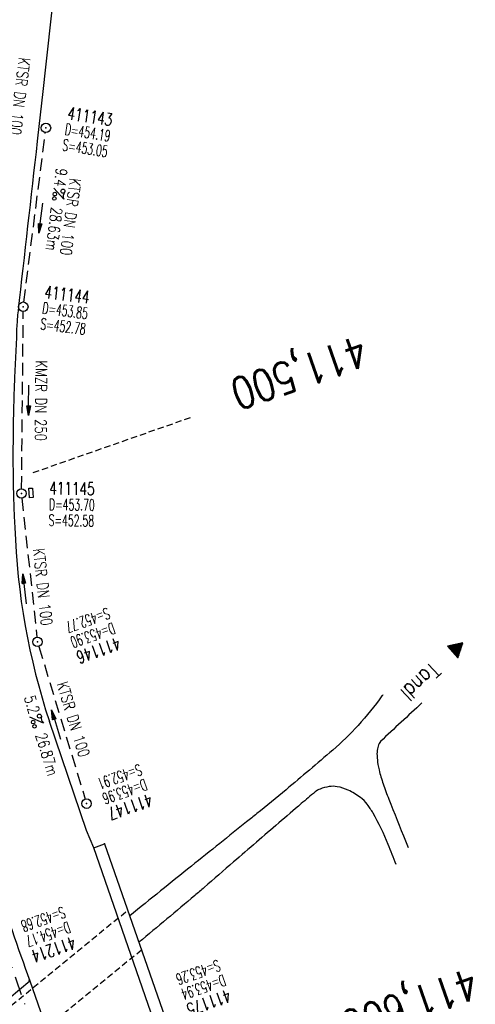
# Model space of a CAD drawing. Extents: x 446740 to 447511, y 442825 to 444035.
# Tile 14 of 23: x 447050 to 447122, y 443677 to 443833. Entities that reach past the tile are written whole.
import ezdxf
from ezdxf.enums import TextEntityAlignment as Align

# ---------------------------------------------------------------- set-up
doc = ezdxf.new("R2010")
doc.units = 0
doc.header["$LTSCALE"] = 2
doc.header["$MEASUREMENT"] = 0
for name, pattern in [('AUSGEZOGEN', [0]), ('GESTRICH-X2', [1.5, 1, -0.5]), ('GESTRICHELT', [0.75, 0.5, -0.25]), ('STRICHPT-X3', [3, 1.5, -0.75, 0, -0.75])]:
    doc.linetypes.add(name, pattern=pattern)
doc.layers.get('0').update_dxf_attribs({"linetype": 'AUSGEZOGEN'})
for name, color, linetype in [('ACHSE', 250, 'STRICHPT-X3'), ('BAUWO', 250, 'CONTINUOUS'), ('BAUWUTOP', 250, 'GESTRICHELT'), ('FBR', 8, 'CONTINUOUS'), ('HEKTOM', 250, 'GESTRICHELT'), ('KANAL', 7, 'GESTRICH-X2'), ('PFEIL', 7, 'CONTINUOUS'), ('PKT', 7, 'CONTINUOUS'), ('SCHACHTNR', 6, 'CONTINUOUS'), ('SCHRIFT', 7, 'AUSGEZOGEN'), ('SCHSYMBOL', 7, 'AUSGEZOGEN'), ('STRASSE', 8, 'CONTINUOUS'), ('TEXTO', 4, 'CONTINUOUS'), ('TEXTU', 4, 'CONTINUOUS')]:
    doc.layers.add(name, color=color, linetype=linetype)
doc.styles.add('ROMANS', font='romans.shx', dxfattribs={"width": 0.8})

# ---------------------------------------------------------------- blocks, each defined once
blk = doc.blocks.new('GST')
at = {"color": 0}
blk.add_circle((0, 0), 0.75, dxfattribs=at)
blk.add_point((0, 0), dxfattribs=at)
blk = doc.blocks.new('10')
blk.add_blockref('GST', (0, 0))
blk = doc.blocks.new('PROM')
blk.add_line((1.57, 1.82), (0.02, 0.02))
for centre, radius in [((0.32, 1.51), 0.317), ((0.94, 0.29), 0.283), ((1.64, 0.29), 0.283)]:
    blk.add_circle(centre, radius)
blk.add_arc((0.99, 2.68), 1.03, 239.1414, 303.3549)
blk = doc.blocks.new('PFEIL2')
at = {"color": 0}
for p, q in [((0.88, 0), (-2.4, -0.01)), ((0.88, -0.27), (0.88, 0.28)), ((0.88, 0.28), (2.43, 0.01)), ((0.91, 0.27), (0.88, 0.26)), ((0.97, 0.26), (0.88, 0.25)), ((1.02, 0.25), (0.88, 0.23)), ((1.07, 0.24), (0.88, 0.21)), ((1.13, 0.23), (0.88, 0.19)), ((1.18, 0.22), (0.88, 0.17)), ((1.24, 0.21), (0.88, 0.15)), ((1.29, 0.21), (0.88, 0.14)), ((1.34, 0.2), (0.88, 0.12)), ((1.4, 0.19), (0.88, 0.1)), ((1.45, 0.18), (0.88, 0.08)), ((1.51, 0.17), (0.88, 0.06)), ((1.56, 0.16), (0.88, 0.04)), ((1.61, 0.15), (0.88, 0.02)), ((1.67, 0.14), (0.88, 0.01)), ((1.72, 0.13), (0.88, -0.01)), ((1.78, 0.12), (0.88, -0.03)), ((1.83, 0.11), (0.88, -0.05)), ((1.88, 0.1), (0.88, -0.07)), ((1.94, 0.09), (0.88, -0.09)), ((2.05, 0.08), (0.88, -0.12)), ((1.99, 0.08), (0.88, -0.11)), ((2.1, 0.07), (0.88, -0.14)), ((2.15, 0.06), (0.88, -0.16)), ((2.21, 0.05), (0.88, -0.18)), ((2.26, 0.04), (0.88, -0.2)), ((2.32, 0.03), (0.88, -0.22)), ((2.37, 0.02), (0.88, -0.23)), ((2.42, 0.01), (0.88, -0.25)), ((2.43, 0.01), (0.88, -0.27))]:
    blk.add_line(p, q, dxfattribs=at)
blk = doc.blocks.new('13')
blk.add_lwpolyline([(0.76, 1.22), (-0.75, 1.22), (-0.75, 1.8), (0.76, 1.8)], close=True)
at = {"rotation": 180}
blk.add_blockref('GST', (0, 0), dxfattribs=at)
blk = doc.blocks.new('RPFEIL')
at = {"color": 0}
for p, q in [((0, 0), (-1.25, -2.17)), ((-0.85, -2.17), (-0.85, -1.47)), ((-0.75, -2.17), (-0.75, -1.3)), ((-0.65, -2.17), (-0.65, -1.13)), ((-0.55, -2.17), (-0.55, -0.95)), ((-0.45, -2.17), (-0.45, -0.78)), ((-0.35, -2.17), (-0.35, -0.61)), ((-0.25, -2.17), (-0.25, -0.43)), ((-0.15, -2.17), (-0.15, -0.26)), ((-0.05, -2.17), (-0.05, -0.09)), ((1.25, -2.17), (0, 0)), ((0.05, -2.17), (0.05, -0.09)), ((0.15, -2.17), (0.15, -0.26)), ((0.25, -2.17), (0.25, -0.43)), ((0.35, -2.17), (0.35, -0.61)), ((0.45, -2.17), (0.45, -0.78)), ((0.55, -2.17), (0.55, -0.95)), ((0.65, -2.17), (0.65, -1.13)), ((0.75, -2.17), (0.75, -1.3)), ((0.85, -2.17), (0.85, -1.47)), ((-1.25, -2.17), (1.25, -2.17)), ((-1.15, -2.17), (-1.15, -1.99)), ((-1.05, -2.17), (-1.05, -1.82)), ((-0.95, -2.17), (-0.95, -1.65)), ((0.95, -2.17), (0.95, -1.65)), ((1.05, -2.17), (1.05, -1.82)), ((1.15, -2.17), (1.15, -1.99))]:
    blk.add_line(p, q, dxfattribs=at)

msp = doc.modelspace()

# ---------------------------------------------------------------- linework, layer by layer
at = {"layer": 'ACHSE', "flags": 128}
msp.add_lwpolyline([(446948.15, 443969.1), (446949.93, 443964.02), (446958.19, 443940.42), (446966.45, 443916.82), (446974.71, 443893.22), (446979.2, 443880.39), (446999.48, 443822.43), (447024.26, 443751.65), (447049.03, 443680.86), (447082.07, 443586.47), (447106.84, 443515.68), (447123.36, 443468.49), (447156.39, 443374.1), (447181.17, 443303.31), (447222.46, 443185.33), (447230.72, 443161.73), (447238.98, 443138.14), (447247.24, 443114.54), (447247.53, 443113.71), (447255.36, 443090.9), (447261.5, 443072.27), (447263.19, 443067.15), (447270.72, 443043.32), (447277.96, 443019.39), (447284.9, 442995.37), (447291.54, 442971.27), (447297.88, 442947.08), (447303.92, 442922.83), (447309.66, 442898.49), (447310.78, 442893.51)], dxfattribs=at)
at = {"layer": 'BAUWO'}
for p, q in [((447061.44, 443701.69), (447063.15, 443702.31)), ((447063.15, 443702.31), (447072.72, 443674.83)), ((447070.98, 443674.2), (447061.44, 443701.69)), ((447047.95, 443677.8), (447051.24, 443680.56)), ((447051.24, 443680.56), (447054.23, 443672.01))]:
    msp.add_line(p, q, dxfattribs=at)
at = {"layer": 'BAUWUTOP'}
for p, q in [((447033.23, 443664.34), (447066.82, 443691.79)), ((447069.02, 443685.46), (447035.44, 443658.04))]:
    msp.add_line(p, q, dxfattribs=at)
at = {"layer": 'FBR'}
for p, q in [((447060.26, 443704.47), (447054.36, 443721.76)), ((447061.44, 443701.69), (447060.26, 443704.47))]:
    msp.add_line(p, q, dxfattribs=at)
for points in [[(446981.17, 443880.67, -0.000036), (446985.55, 443868.17, -0.00001), (446990.14, 443855.06, -0.000011), (446994.25, 443843.33, -0.000533), (447001.75, 443821.84, 0.000455), (447010.52, 443796.7, 0.000701), (447018.51, 443773.96, -0.000624), (447027.49, 443748.42, -0.000234), (447028.93, 443744.32, 0.000022), (447043.87, 443701.54, 0.000434), (447045.61, 443696.57, 0.000135), (447051.24, 443680.56)], [(447054.96, 443836.73, -0.000127), (447053.26, 443821.35, -0.000264), (447052.43, 443813.94, -0.00046), (447049.38, 443787, 0.009424), (447049.26, 443785.68, 0.007359), (447049.21, 443784.86, 0.000714), (447048.83, 443776.41, 0.000002), (447048.8, 443775.69, 0.00068), (447048.8, 443775.68, 0.000017), (447048.8, 443775.62, 0.000006), (447048.79, 443775.44, 0.000047), (447048.79, 443775.42, 0.000003), (447048.77, 443775.04, 0.003133), (447048.73, 443773.67, 0.001293), (447048.64, 443770.33, 0.00373), (447048.59, 443767.05, 0.002772), (447048.58, 443762.63, 0.002765), (447048.61, 443759.81, 0.0033), (447048.66, 443757.45, 0.004156), (447048.75, 443754.92, 0.004426), (447048.87, 443752.55, 0.002924)]]:
    msp.add_lwpolyline(points, format="xyb", dxfattribs=at)
msp.add_arc((447159.46, 443756.37), 110.65, 181.9765, 198.2235, dxfattribs=at)
at = {"layer": 'HEKTOM'}
msp.add_line((447051.79, 443761.3), (447077.16, 443770.18), dxfattribs=at)
at = {"layer": 'KANAL'}
for p, q in [((447050.31, 443788.38), (447053.72, 443815.31)), ((447049.94, 443758.72), (447050.22, 443786.88)), ((447050, 443757.22), (447052.38, 443735.16)), ((447052.69, 443733.69), (447060.06, 443709.44))]:
    msp.add_line(p, q, dxfattribs=at)
at = {"layer": 'PKT'}
for p in [(447063.15, 443702.31), (447061.44, 443701.69), (447051.17, 443680.68)]:
    msp.add_point(p, dxfattribs=at)
at = {"layer": 'STRASSE'}
for points in [[(447107.34, 443726, -0.001857), (447107.22, 443725.83, -0.02888), (447103.43, 443721.15, -0.030767), (447099.39, 443717.21, -0.003333), (447091.97, 443710.92, -0.005413), (447087.33, 443707.12, -0.00006), (447085.7, 443705.81, 0.000023), (447081.44, 443702.4, 0.000563), (447076.94, 443698.8, 0.000543), (447067.13, 443690.89)], [(447113.57, 443724.7, 0.002315), (447106.98, 443718.59, 0.095125), (447106.76, 443718.28, 0.068214), (447106.49, 443717.42, 0.056481), (447106.43, 443716.34, 0.019931), (447106.57, 443714.93, 0.03213), (447106.75, 443714.06, 0.014176), (447107.41, 443711.87, 0.012508), (447108.3, 443709.44, 0.003211), (447110.97, 443702.78, 0.001126), (447111.39, 443701.74, 0.000034)], [(447109.45, 443699.04, 0.004371), (447108.21, 443702.23, 0.035727), (447105.8, 443707.2, 0.014232), (447105.36, 443707.93, 0.014785), (447104.89, 443708.61, 0.074327), (447103.79, 443709.7, 0.050756), (447101.85, 443710.85, 0.062365), (447100.12, 443711.4, 0.086697), (447098.81, 443711.41, 0.050706), (447097.39, 443711.03, 0.081623), (447096.59, 443710.57, 0.004391), (447094.39, 443708.71, 0.001344), (447087.26, 443702.58, 0.000072), (447083.64, 443699.45, -0.000056), (447078.98, 443695.41, -0.002839), (447077.47, 443694.12, -0.002573), (447068.59, 443686.69)]]:
    msp.add_lwpolyline(points, format="xyb", dxfattribs=at)

# ---------------------------------------------------------------- block references
at = {"layer": 'PFEIL'}
for p, rotation in [((447053.01, 443801.72), 262.7749999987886), ((447051.07, 443772.8), 269.4184999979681), ((447050.42, 443742.81), 96.14479999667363), ((447055.41, 443721.27), 106.9108000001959)]:
    msp.add_blockref('PFEIL2', p, dxfattribs=dict(at, rotation=rotation))
at = {"layer": 'SCHRIFT', "rotation": 311.6705113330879}
msp.add_blockref('RPFEIL', (447120.08, 443734.23), dxfattribs=at)
at = {"layer": 'SCHSYMBOL'}
for name, p, rotation in [('10', (447053.82, 443816.04), 289.2892000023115), ('10', (447050.22, 443787.64), 289.2892000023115), ('13', (447049.92, 443757.98), 273.4325608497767), ('10', (447052.46, 443734.41), 289.2892000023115), ('10', (447060.27, 443708.71), 289.2892000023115)]:
    msp.add_blockref(name, p, dxfattribs=dict(at, rotation=rotation))
at = {"layer": 'TEXTU'}
for p, rotation in [((447055.06, 443806.5), 262.7749999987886), ((447051.24, 443722.48), 286.9108000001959)]:
    msp.add_blockref('PROM', p, dxfattribs=dict(at, rotation=rotation))

# ---------------------------------------------------------------- texts
at = {"layer": 'HEKTOM', "style": 'ROMANS', "width": 0.8}
for s, p in [('411,500', (447103.79, 443783.22)), ('411,600', (447121.39, 443682.76))]:
    msp.add_text(s, height=5, rotation=199.2892, dxfattribs=at).set_placement(p)
at = {"layer": 'SCHACHTNR', "style": 'ROMANS'}
for s, height, rotation, width, p in [('411143', 2, 351.1758, 0.7, (447057.11, 443817.42)), ('D=454.19', 1.8, 351.1758, 0.6, (447056.73, 443814.97)), ('S=453.05', 1.8, 351.1758, 0.6, (447056.35, 443812.48)), ('411144', 2, 352.9073, 0.7, (447053.47, 443789.02)), ('D=453.85', 1.8, 352.9073, 0.6, (447053.16, 443786.56)), ('S=452.78', 1.8, 352.9073, 0.6, (447052.86, 443784.06)), ('411145', 2, 359.2114, 0.7, (447054.34, 443757.82)), ('D=453.70', 1.8, 359.2114, 0.6, (447054.3, 443755.34)), ('S=452.58', 1.8, 359.2114, 0.6, (447054.24, 443752.83)), ('S=452.77', 1.8, 199.2892, 0.6, (447063.59, 443739.88)), ('D=453.90', 1.8, 199.2892, 0.6, (447064.4, 443737.5)), ('411146', 2, 199.2892, 0.7, (447065.24, 443735.16)), ('S=452.91', 1.8, 199.2892, 0.6, (447068.66, 443715.03)), ('D=453.96', 1.8, 199.2892, 0.6, (447069.47, 443712.66)), ('411147', 2, 199.2892, 0.7, (447070.31, 443710.31)), ('S=452.68', 1.8, 199.2892, 0.6, (447056.5, 443692.38)), ('D=454.17', 1.8, 199.2892, 0.6, (447057.31, 443690)), ('411214', 2, 199.2892, 0.7, (447058.13, 443687.66)), ('S=453.26', 1.8, 199.2892, 0.6, (447081.13, 443683.95)), ('D=453.94', 1.8, 199.2892, 0.6, (447081.98, 443681.6)), ('411175', 2, 199.2892, 0.7, (447082.79, 443679.23))]:
    msp.add_text(s, height=height, rotation=rotation, dxfattribs=dict(at, width=width)).set_placement(p)
at = {"layer": 'SCHRIFT', "style": 'ROMANS', "width": 0.8}
msp.add_text('Tandl', height=2.5, rotation=222.8099, dxfattribs=at).set_placement((447115.05, 443731.34))
at = {"layer": 'TEXTO', "style": 'ROMANS', "width": 0.75}
for s, rotation, p in [('KTSR DN 100', 262.9812, (447048.78, 443821.17)), ('KTSR DN 100', 262.775, (447056.84, 443802.04)), ('KMZR DN 250', 269.4185, (447052.14, 443772.72)), ('KTSR DN 100', 276.1448, (447052.42, 443743.04)), ('KTSR DN 100', 286.9108, (447057.31, 443721.84))]:
    msp.add_text(s, height=1.8, rotation=rotation, dxfattribs=at).set_placement(p, align=Align.CENTER)
at = {"layer": 'TEXTU', "style": 'ROMANS', "width": 0.75}
for s, rotation, p in [('9.4', 262.775, (447055.45, 443809.71)), ('28.63m', 262.775, (447054.67, 443803.52)), ('5.2', 286.9108, (447050.31, 443725.57)), ('26.87m', 286.9108, (447052.12, 443719.6))]:
    msp.add_text(s, height=1.8, rotation=rotation, dxfattribs=at).set_placement(p)

doc.saveas('drawing.dxf')
